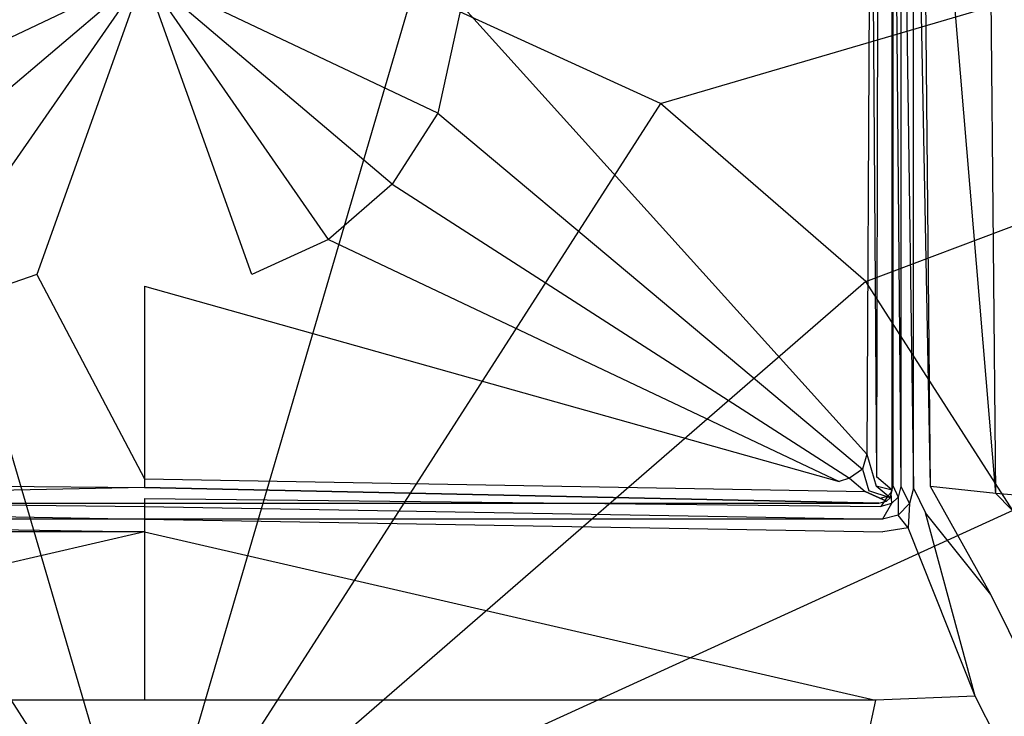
# Model space of a CAD drawing. Extents: x 0 to 0.9, y -0.8 to 0.
# Tile 5 of 7: x 0.434 to 0.561, y -0.189 to -0.099. Entities that reach past the tile are written whole.
import ezdxf

# ---------------------------------------------------------------- set-up
doc = ezdxf.new("R2010")
doc.units = 0
doc.layers.add('L0_WANNE_N_UDA9080ARA248V___0__', color=7, linetype='CONTINUOUS')
doc.layers.add('L1_ABDCKG_ABLAUF_N_UDA9080ARA24', color=7, linetype='CONTINUOUS')

msp = doc.modelspace()

# ---------------------------------------------------------------- linework, layer by layer
at = {"layer": 'L0_WANNE_N_UDA9080ARA248V___0__', "color": 8}
for points, invisible_edges in [([(0.889601, -0.000171), (0.51673, -0.109702), (0.484774, -0.095088), (0.889601, -0.000171)], 13), ([(0.51673, -0.109702), (0.889601, -0.000171), (0.893404, -0.000197), (0.51673, -0.109702)], 14), ([(0.893404, -0.000197), (0.54328, -0.132738), (0.51673, -0.109702), (0.893404, -0.000197)], 13), ([(0.54328, -0.132738), (0.893404, -0.000197), (0.89645, -0.001043), (0.54328, -0.132738)], 14), ([(0.89645, -0.001043), (0.562274, -0.162332), (0.54328, -0.132738), (0.89645, -0.001043)], 13), ([(0.547803, -0.159243, 0.034824), (0.54679, -0.047025, 0.035753), (0.54679, -0.15911, 0.035753), (0.547803, -0.159243, 0.034824)], 13), ([(0.54679, -0.047025, 0.035753), (0.547803, -0.159243, 0.034824), (0.547803, -0.047025, 0.034824), (0.54679, -0.047025, 0.035753)], 14), ([(0.549455, -0.159461, 0.034475), (0.547803, -0.047025, 0.034824), (0.547803, -0.159243, 0.034824), (0.549455, -0.159461, 0.034475)], 13), ([(0.547803, -0.047025, 0.034824), (0.549455, -0.159461, 0.034475), (0.549455, -0.047025, 0.034475), (0.547803, -0.047025, 0.034824)], 14), ([(0.549455, -0.047025, 0.037658), (0.549455, -0.159461, 0.037916), (0.549455, -0.159461, 0.039163), (0.549455, -0.047025, 0.037658)], 13), ([(0.549455, -0.159461, 0.037916), (0.549455, -0.047025, 0.037658), (0.549455, -0.047025, 0.036411), (0.549455, -0.159461, 0.037916)], 14), ([(0.551648, -0.159245, 0.039244), (0.549455, -0.047025, 0.037658), (0.549455, -0.159461, 0.039163), (0.551648, -0.159245, 0.039244)], 14), ([(0.551648, -0.159245, 0.039244), (0.550576, -0.047056, 0.037822), (0.549455, -0.047025, 0.037658), (0.551648, -0.159245, 0.039244)], 14), ([(0.549455, -0.047025, 0.036411), (0.549455, -0.159461, 0.034475), (0.549455, -0.159461, 0.037916), (0.549455, -0.047025, 0.036411)], 13), ([(0.549455, -0.159461, 0.034475), (0.549455, -0.047025, 0.036411), (0.549455, -0.047025, 0.034475), (0.549455, -0.159461, 0.034475)], 14), ([(0.560088, -0.160153, 0.039585), (0.550576, -0.047056, 0.037822), (0.551648, -0.159245, 0.039244), (0.560088, -0.160153, 0.039585)], 14), ([(0.560088, -0.160153, 0.039585), (0.559058, -0.047126, 0.038214), (0.550576, -0.047056, 0.037822), (0.560088, -0.160153, 0.039585)], 14), ([(0.778286, -0.178292, 0.046398), (0.559058, -0.047126, 0.038214), (0.560088, -0.160153, 0.039585), (0.778286, -0.178292, 0.046398)], 14), ([(0.778286, -0.178292, 0.046398), (0.778094, -0.048523, 0.04606), (0.559058, -0.047126, 0.038214), (0.778286, -0.178292, 0.046398)], 14), ([(0.45, -0.213673), (0.415226, -0.095088), (0.45, -0.090082), (0.45, -0.213673)], 14), ([(0.484774, -0.095088), (0.45, -0.213673), (0.45, -0.090082), (0.484774, -0.095088)], 14), ([(0.45, -0.213673), (0.38327, -0.109702), (0.415226, -0.095088), (0.45, -0.213673)], 14), ([(0.51673, -0.109702), (0.45, -0.213673), (0.484774, -0.095088), (0.51673, -0.109702)], 14), ([(0.45, -0.213673), (0.35672, -0.132738), (0.38327, -0.109702), (0.45, -0.213673)], 14), ([(0.54328, -0.132738), (0.45, -0.213673), (0.51673, -0.109702), (0.54328, -0.132738)], 14), ([(0.45, -0.213673), (0.337726, -0.162332), (0.35672, -0.132738), (0.45, -0.213673)], 14), ([(0.562274, -0.162332), (0.45, -0.213673), (0.54328, -0.132738), (0.562274, -0.162332)], 14), ([(0.547437, -0.16061, 0.034824), (0.54679, -0.15911, 0.035753), (0.546529, -0.160085, 0.035753), (0.547437, -0.16061, 0.034824)], 13), ([(0.54679, -0.15911, 0.035753), (0.547437, -0.16061, 0.034824), (0.547803, -0.159243, 0.034824), (0.54679, -0.15911, 0.035753)], 14), ([(0.546597, -0.161451, 0.034824), (0.546529, -0.160085, 0.035753), (0.546073, -0.160542, 0.035753), (0.546597, -0.161451, 0.034824)], 13), ([(0.546529, -0.160085, 0.035753), (0.546597, -0.161451, 0.034824), (0.547437, -0.16061, 0.034824), (0.546529, -0.160085, 0.035753)], 14), ([(0.548919, -0.161466, 0.034475), (0.547803, -0.159243, 0.034824), (0.547437, -0.16061, 0.034824), (0.548919, -0.161466, 0.034475)], 13), ([(0.547803, -0.159243, 0.034824), (0.548919, -0.161466, 0.034475), (0.549455, -0.159461, 0.034475), (0.547803, -0.159243, 0.034824)], 14), ([(0.548919, -0.161466, 0.039179), (0.549455, -0.159461, 0.037916), (0.548919, -0.161466, 0.037937), (0.548919, -0.161466, 0.039179)], 13), ([(0.549455, -0.159461, 0.037916), (0.548919, -0.161466, 0.039179), (0.549455, -0.159461, 0.039163), (0.549455, -0.159461, 0.037916)], 14), ([(0.550988, -0.162645, 0.03926), (0.549455, -0.159461, 0.039163), (0.548919, -0.161466, 0.039179), (0.550988, -0.162645, 0.03926)], 13), ([(0.548919, -0.161466, 0.037937), (0.549455, -0.159461, 0.034475), (0.548919, -0.161466, 0.034475), (0.548919, -0.161466, 0.037937)], 13), ([(0.549455, -0.159461, 0.034475), (0.548919, -0.161466, 0.037937), (0.549455, -0.159461, 0.037916), (0.549455, -0.159461, 0.034475)], 14), ([(0.549455, -0.159461, 0.039163), (0.550988, -0.162645, 0.03926), (0.551648, -0.159245, 0.039244), (0.549455, -0.159461, 0.039163)], 14), ([(0.559439, -0.173234, 0.0396), (0.551648, -0.159245, 0.039244), (0.550988, -0.162645, 0.03926), (0.559439, -0.173234, 0.0396)], 14), ([(0.560088, -0.160153, 0.039585), (0.551648, -0.159245, 0.039244), (0.559439, -0.173234, 0.0396), (0.560088, -0.160153, 0.039585)], 14), ([(0.777862, -0.384875, 0.046402), (0.560088, -0.160153, 0.039585), (0.559439, -0.173234, 0.0396), (0.777862, -0.384875, 0.046402)], 14), ([(0.778286, -0.178292, 0.046398), (0.560088, -0.160153, 0.039585), (0.777862, -0.384875, 0.046402), (0.778286, -0.178292, 0.046398)], 14), ([(0.45, -0.161817, 0.034824), (0.354901, -0.160804, 0.035753), (0.354767, -0.161817, 0.034824), (0.45, -0.161817, 0.034824)], 13), ([(0.354901, -0.160804, 0.035753), (0.45, -0.161817, 0.034824), (0.45, -0.160804, 0.035753), (0.354901, -0.160804, 0.035753)], 14), ([(0.545233, -0.161817, 0.034824), (0.45, -0.160804, 0.035753), (0.45, -0.161817, 0.034824), (0.545233, -0.161817, 0.034824)], 13), ([(0.45, -0.160804, 0.035753), (0.545233, -0.161817, 0.034824), (0.545099, -0.160804, 0.035753), (0.45, -0.160804, 0.035753)], 14), ([(0.545233, -0.161817, 0.034824), (0.546073, -0.160542, 0.035753), (0.545099, -0.160804, 0.035753), (0.545233, -0.161817, 0.034824)], 13), ([(0.546073, -0.160542, 0.035753), (0.545233, -0.161817, 0.034824), (0.546597, -0.161451, 0.034824), (0.546073, -0.160542, 0.035753)], 14), ([(0.54545, -0.163472, 0.034475), (0.546597, -0.161451, 0.034824), (0.545233, -0.161817, 0.034824), (0.54545, -0.163472, 0.034475)], 13), ([(0.546597, -0.161451, 0.034824), (0.54545, -0.163472, 0.034475), (0.547453, -0.162934, 0.034475), (0.546597, -0.161451, 0.034824)], 14), ([(0.547453, -0.162934, 0.034475), (0.547437, -0.16061, 0.034824), (0.546597, -0.161451, 0.034824), (0.547453, -0.162934, 0.034475)], 13), ([(0.547437, -0.16061, 0.034824), (0.547453, -0.162934, 0.034475), (0.548919, -0.161466, 0.034475), (0.547437, -0.16061, 0.034824)], 14), ([(0.548919, -0.161466, 0.039179), (0.547453, -0.162934, 0.037955), (0.547453, -0.162934, 0.039197), (0.548919, -0.161466, 0.039179)], 13), ([(0.547453, -0.162934, 0.037955), (0.548919, -0.161466, 0.039179), (0.548919, -0.161466, 0.037937), (0.547453, -0.162934, 0.037955)], 14), ([(0.548761, -0.164587, 0.039278), (0.548919, -0.161466, 0.039179), (0.547453, -0.162934, 0.039197), (0.548761, -0.164587, 0.039278)], 13), ([(0.548919, -0.161466, 0.037937), (0.547453, -0.162934, 0.034475), (0.547453, -0.162934, 0.037955), (0.548919, -0.161466, 0.037937)], 13), ([(0.547453, -0.162934, 0.034475), (0.548919, -0.161466, 0.037937), (0.548919, -0.161466, 0.034475), (0.547453, -0.162934, 0.034475)], 14), ([(0.548919, -0.161466, 0.039179), (0.548761, -0.164587, 0.039278), (0.550988, -0.162645, 0.03926), (0.548919, -0.161466, 0.039179)], 14), ([(0.45, -0.213673), (0.327829, -0.196084), (0.337726, -0.162332), (0.45, -0.213673)], 14), ([(0.45, -0.163472, 0.034475), (0.354767, -0.161817, 0.034824), (0.35455, -0.163472, 0.034475), (0.45, -0.163472, 0.034475)], 13), ([(0.354767, -0.161817, 0.034824), (0.45, -0.163472, 0.034475), (0.45, -0.161817, 0.034824), (0.354767, -0.161817, 0.034824)], 14), ([(0.54545, -0.163472, 0.034475), (0.45, -0.161817, 0.034824), (0.45, -0.163472, 0.034475), (0.54545, -0.163472, 0.034475)], 13), ([(0.45, -0.161817, 0.034824), (0.54545, -0.163472, 0.034475), (0.545233, -0.161817, 0.034824), (0.45, -0.161817, 0.034824)], 14), ([(0.572171, -0.196084), (0.45, -0.213673), (0.562274, -0.162332), (0.572171, -0.196084)], 14), ([(0.54545, -0.163472, 0.037966), (0.547453, -0.162934, 0.039197), (0.547453, -0.162934, 0.037955), (0.54545, -0.163472, 0.037966)], 13), ([(0.547453, -0.162934, 0.039197), (0.54545, -0.163472, 0.037966), (0.54545, -0.163472, 0.039213), (0.547453, -0.162934, 0.039197)], 14), ([(0.547453, -0.162934, 0.039197), (0.54545, -0.163472, 0.039213), (0.545475, -0.165114, 0.039352), (0.547453, -0.162934, 0.039197)], 14), ([(0.54545, -0.163472, 0.034475), (0.547453, -0.162934, 0.037955), (0.547453, -0.162934, 0.034475), (0.54545, -0.163472, 0.034475)], 13), ([(0.547453, -0.162934, 0.037955), (0.54545, -0.163472, 0.034475), (0.54545, -0.163472, 0.037966), (0.547453, -0.162934, 0.037955)], 14), ([(0.548761, -0.164587, 0.039278), (0.547453, -0.162934, 0.039197), (0.545475, -0.165114, 0.039352), (0.548761, -0.164587, 0.039278)], 14), ([(0.557403, -0.186343, 0.039618), (0.550988, -0.162645, 0.03926), (0.548761, -0.164587, 0.039278), (0.557403, -0.186343, 0.039618)], 14), ([(0.559439, -0.173234, 0.0396), (0.550988, -0.162645, 0.03926), (0.557403, -0.186343, 0.039618), (0.559439, -0.173234, 0.0396)], 14), ([(0.45, -0.165114, 0.039276), (0.35455, -0.163472, 0.039213), (0.354525, -0.165114, 0.039352), (0.45, -0.165114, 0.039276)], 13), ([(0.35455, -0.163472, 0.039213), (0.45, -0.165114, 0.039276), (0.45, -0.163472, 0.039135), (0.35455, -0.163472, 0.039213)], 14), ([(0.35455, -0.163472, 0.037966), (0.45, -0.163472, 0.034475), (0.35455, -0.163472, 0.034475), (0.35455, -0.163472, 0.037966)], 13), ([(0.45, -0.163472, 0.034475), (0.35455, -0.163472, 0.037966), (0.45, -0.163472, 0.037888), (0.45, -0.163472, 0.034475)], 14), ([(0.35455, -0.163472, 0.037966), (0.45, -0.163472, 0.039135), (0.45, -0.163472, 0.037888), (0.35455, -0.163472, 0.037966)], 13), ([(0.45, -0.163472, 0.039135), (0.35455, -0.163472, 0.037966), (0.35455, -0.163472, 0.039213), (0.45, -0.163472, 0.039135)], 14), ([(0.545475, -0.165114, 0.039352), (0.45, -0.163472, 0.039135), (0.45, -0.165114, 0.039276), (0.545475, -0.165114, 0.039352)], 13), ([(0.45, -0.163472, 0.039135), (0.545475, -0.165114, 0.039352), (0.54545, -0.163472, 0.039213), (0.45, -0.163472, 0.039135)], 14), ([(0.45, -0.163472, 0.037888), (0.54545, -0.163472, 0.034475), (0.45, -0.163472, 0.034475), (0.45, -0.163472, 0.037888)], 13), ([(0.54545, -0.163472, 0.034475), (0.45, -0.163472, 0.037888), (0.54545, -0.163472, 0.037966), (0.54545, -0.163472, 0.034475)], 14), ([(0.45, -0.163472, 0.039135), (0.54545, -0.163472, 0.037966), (0.45, -0.163472, 0.037888), (0.45, -0.163472, 0.039135)], 13), ([(0.54545, -0.163472, 0.037966), (0.45, -0.163472, 0.039135), (0.54545, -0.163472, 0.039213), (0.54545, -0.163472, 0.037966)], 14), ([(0.355456, -0.186867, 0.039689), (0.45, -0.165114, 0.039276), (0.354525, -0.165114, 0.039352), (0.355456, -0.186867, 0.039689)], 13), ([(0.45, -0.165114, 0.039276), (0.355456, -0.186867, 0.039689), (0.45, -0.186867, 0.039615), (0.45, -0.165114, 0.039276)], 14), ([(0.544544, -0.186867, 0.039689), (0.45, -0.165114, 0.039276), (0.45, -0.186867, 0.039615), (0.544544, -0.186867, 0.039689)], 13), ([(0.45, -0.165114, 0.039276), (0.544544, -0.186867, 0.039689), (0.545475, -0.165114, 0.039352), (0.45, -0.165114, 0.039276)], 14), ([(0.548761, -0.164587, 0.039278), (0.545475, -0.165114, 0.039352), (0.544544, -0.186867, 0.039689), (0.548761, -0.164587, 0.039278)], 14), ([(0.557403, -0.186343, 0.039618), (0.548761, -0.164587, 0.039278), (0.544544, -0.186867, 0.039689), (0.557403, -0.186343, 0.039618)], 14), ([(0.779628, -0.619119, 0.046406), (0.559439, -0.173234, 0.0396), (0.557403, -0.186343, 0.039618), (0.779628, -0.619119, 0.046406)], 14), ([(0.779628, -0.619119, 0.046406), (0.777862, -0.384875, 0.046402), (0.559439, -0.173234, 0.0396), (0.779628, -0.619119, 0.046406)], 14), ([(0.45, -0.619598, 0.046402), (0.355456, -0.186867, 0.039689), (0.374066, -0.619598, 0.046421), (0.45, -0.619598, 0.046402)], 14), ([(0.45, -0.186867, 0.039615), (0.355456, -0.186867, 0.039689), (0.45, -0.619598, 0.046402), (0.45, -0.186867, 0.039615)], 14), ([(0.544544, -0.186867, 0.039689), (0.45, -0.186867, 0.039615), (0.45, -0.619598, 0.046402), (0.544544, -0.186867, 0.039689)], 14), ([(0.544544, -0.186867, 0.039689), (0.45, -0.619598, 0.046402), (0.525934, -0.619598, 0.046421), (0.544544, -0.186867, 0.039689)], 14), ([(0.557403, -0.186343, 0.039618), (0.544544, -0.186867, 0.039689), (0.525934, -0.619598, 0.046421), (0.557403, -0.186343, 0.039618)], 14), ([(0.779628, -0.619119, 0.046406), (0.557403, -0.186343, 0.039618), (0.525934, -0.619598, 0.046421), (0.779628, -0.619119, 0.046406)], 14)]:
    msp.add_3dface(points, dxfattribs=dict(at, invisible_edges=invisible_edges))
at = {"layer": 'L1_ABDCKG_ABLAUF_N_UDA9080ARA24', "color": 8}
for points, invisible_edges in [([(0.54389, -0.053296, 0.039604), (0.544667, -0.157979, 0.039604), (0.544878, -0.047892, 0.039604), (0.54389, -0.053296, 0.039604)], 14), ([(0.544878, -0.047892, 0.039604), (0.544667, -0.157979, 0.039604), (0.546667, -0.047892, 0.037604), (0.544878, -0.047892, 0.039604)], 14), ([(0.546668, -0.15972, 0.037604), (0.546667, -0.047892, 0.037604), (0.544667, -0.157979, 0.039604), (0.546668, -0.15972, 0.037604)], 14), ([(0.546668, -0.15972, 0.037604), (0.546668, -0.047939, 0.035769), (0.546667, -0.047892, 0.037604), (0.546668, -0.15972, 0.037604)], 14), ([(0.546668, -0.047939, 0.035769), (0.546668, -0.15972, 0.037604), (0.546668, -0.159735, 0.035769), (0.546668, -0.047939, 0.035769)], 13), ([(0.491002, -0.096983, 0.039604), (0.543412, -0.155061, 0.039604), (0.54389, -0.053296, 0.039604), (0.491002, -0.096983, 0.039604)], 14), ([(0.544667, -0.157979, 0.039604), (0.54389, -0.053296, 0.039604), (0.543412, -0.155061, 0.039604), (0.544667, -0.157979, 0.039604)], 13), ([(0.45, -0.092967, 0.039604), (0.408998, -0.096983, 0.039604), (0.412068, -0.110977, 0.039604), (0.45, -0.092967, 0.039604)], 14), ([(0.45, -0.092967, 0.039604), (0.412068, -0.110977, 0.039604), (0.417947, -0.120161, 0.039604), (0.45, -0.092967, 0.039604)], 14), ([(0.45, -0.092967, 0.039604), (0.417947, -0.120161, 0.039604), (0.426195, -0.127298, 0.039604), (0.45, -0.092967, 0.039604)], 14), ([(0.45, -0.092967, 0.039604), (0.426195, -0.127298, 0.039604), (0.436099, -0.131816, 0.039604), (0.45, -0.092967, 0.039604)], 14), ([(0.45, -0.092967, 0.039604), (0.436099, -0.131816, 0.039604), (0.45, -0.133346, 0.039604), (0.45, -0.092967, 0.039604)], 14), ([(0.491002, -0.096983, 0.039604), (0.45, -0.092967, 0.039604), (0.487932, -0.110977, 0.039604), (0.491002, -0.096983, 0.039604)], 14), ([(0.463901, -0.131816, 0.039604), (0.45, -0.092967, 0.039604), (0.45, -0.133346, 0.039604), (0.463901, -0.131816, 0.039604)], 14), ([(0.487932, -0.110977, 0.039604), (0.45, -0.092967, 0.039604), (0.482053, -0.120161, 0.039604), (0.487932, -0.110977, 0.039604)], 14), ([(0.482053, -0.120161, 0.039604), (0.45, -0.092967, 0.039604), (0.473805, -0.127298, 0.039604), (0.482053, -0.120161, 0.039604)], 14), ([(0.473805, -0.127298, 0.039604), (0.45, -0.092967, 0.039604), (0.463901, -0.131816, 0.039604), (0.473805, -0.127298, 0.039604)], 14), ([(0.543412, -0.155061, 0.039604), (0.491002, -0.096983, 0.039604), (0.487932, -0.110977, 0.039604), (0.543412, -0.155061, 0.039604)], 13), ([(0.542831, -0.156993, 0.039604), (0.487932, -0.110977, 0.039604), (0.482053, -0.120161, 0.039604), (0.542831, -0.156993, 0.039604)], 13), ([(0.487932, -0.110977, 0.039604), (0.542831, -0.156993, 0.039604), (0.543412, -0.155061, 0.039604), (0.487932, -0.110977, 0.039604)], 14), ([(0.541175, -0.158161, 0.039604), (0.482053, -0.120161, 0.039604), (0.473805, -0.127298, 0.039604), (0.541175, -0.158161, 0.039604)], 13), ([(0.482053, -0.120161, 0.039604), (0.541175, -0.158161, 0.039604), (0.542831, -0.156993, 0.039604), (0.482053, -0.120161, 0.039604)], 14), ([(0.426195, -0.127298, 0.039604), (0.360161, -0.15861, 0.039604), (0.436099, -0.131816, 0.039604), (0.426195, -0.127298, 0.039604)], 14), ([(0.539839, -0.15861, 0.039604), (0.473805, -0.127298, 0.039604), (0.463901, -0.131816, 0.039604), (0.539839, -0.15861, 0.039604)], 13), ([(0.473805, -0.127298, 0.039604), (0.539839, -0.15861, 0.039604), (0.541175, -0.158161, 0.039604), (0.473805, -0.127298, 0.039604)], 14), ([(0.45, -0.158276, 0.039604), (0.436099, -0.131816, 0.039604), (0.360161, -0.15861, 0.039604), (0.45, -0.158276, 0.039604)], 13), ([(0.436099, -0.131816, 0.039604), (0.45, -0.158276, 0.039604), (0.45, -0.133346, 0.039604), (0.436099, -0.131816, 0.039604)], 14), ([(0.45, -0.133346, 0.039604), (0.539839, -0.15861, 0.039604), (0.463901, -0.131816, 0.039604), (0.45, -0.133346, 0.039604)], 14), ([(0.539839, -0.15861, 0.039604), (0.45, -0.133346, 0.039604), (0.45, -0.158276, 0.039604), (0.539839, -0.15861, 0.039604)], 13), ([(0.544613, -0.159222, 0.039604), (0.543412, -0.155061, 0.039604), (0.542831, -0.156993, 0.039604), (0.544613, -0.159222, 0.039604)], 13), ([(0.543412, -0.155061, 0.039604), (0.544613, -0.159222, 0.039604), (0.544667, -0.157979, 0.039604), (0.543412, -0.155061, 0.039604)], 14), ([(0.543653, -0.159825, 0.039604), (0.542831, -0.156993, 0.039604), (0.541175, -0.158161, 0.039604), (0.543653, -0.159825, 0.039604)], 13), ([(0.542831, -0.156993, 0.039604), (0.543653, -0.159825, 0.039604), (0.544613, -0.159222, 0.039604), (0.542831, -0.156993, 0.039604)], 14), ([(0.45, -0.159377, 0.039604), (0.360161, -0.15861, 0.039604), (0.356814, -0.159889, 0.039604), (0.45, -0.159377, 0.039604)], 13), ([(0.360161, -0.15861, 0.039604), (0.45, -0.159377, 0.039604), (0.45, -0.158276, 0.039604), (0.360161, -0.15861, 0.039604)], 14), ([(0.543186, -0.159889, 0.039604), (0.45, -0.158276, 0.039604), (0.45, -0.159377, 0.039604), (0.543186, -0.159889, 0.039604)], 13), ([(0.45, -0.158276, 0.039604), (0.543186, -0.159889, 0.039604), (0.539839, -0.15861, 0.039604), (0.45, -0.158276, 0.039604)], 14), ([(0.543186, -0.159889, 0.039604), (0.541175, -0.158161, 0.039604), (0.539839, -0.15861, 0.039604), (0.543186, -0.159889, 0.039604)], 13), ([(0.541175, -0.158161, 0.039604), (0.543186, -0.159889, 0.039604), (0.543653, -0.159825, 0.039604), (0.541175, -0.158161, 0.039604)], 14), ([(0.546668, -0.15972, 0.037604), (0.544667, -0.157979, 0.039604), (0.544613, -0.159222, 0.039604), (0.546668, -0.15972, 0.037604)], 14), ([(0.356814, -0.159889, 0.039604), (0.355021, -0.161409, 0.037604), (0.45, -0.159377, 0.039604), (0.356814, -0.159889, 0.039604)], 14), ([(0.45, -0.159377, 0.039604), (0.355021, -0.161409, 0.037604), (0.45, -0.161409, 0.037604), (0.45, -0.159377, 0.039604)], 14), ([(0.544979, -0.161409, 0.037604), (0.45, -0.159377, 0.039604), (0.45, -0.161409, 0.037604), (0.544979, -0.161409, 0.037604)], 14), ([(0.45, -0.159377, 0.039604), (0.544979, -0.161409, 0.037604), (0.543186, -0.159889, 0.039604), (0.45, -0.159377, 0.039604)], 14), ([(0.543186, -0.159889, 0.039604), (0.545951, -0.161149, 0.037604), (0.543653, -0.159825, 0.039604), (0.543186, -0.159889, 0.039604)], 14), ([(0.545951, -0.161149, 0.037604), (0.543186, -0.159889, 0.039604), (0.544979, -0.161409, 0.037604), (0.545951, -0.161149, 0.037604)], 14), ([(0.546407, -0.160693, 0.037604), (0.544613, -0.159222, 0.039604), (0.543653, -0.159825, 0.039604), (0.546407, -0.160693, 0.037604)], 14), ([(0.546407, -0.160693, 0.037604), (0.543653, -0.159825, 0.039604), (0.545951, -0.161149, 0.037604), (0.546407, -0.160693, 0.037604)], 14), ([(0.546668, -0.15972, 0.037604), (0.544613, -0.159222, 0.039604), (0.546407, -0.160693, 0.037604), (0.546668, -0.15972, 0.037604)], 14), ([(0.546407, -0.160693, 0.037604), (0.546668, -0.159735, 0.035769), (0.546668, -0.15972, 0.037604), (0.546407, -0.160693, 0.037604)], 14), ([(0.546668, -0.159735, 0.035769), (0.546407, -0.160693, 0.037604), (0.546408, -0.160708, 0.035769), (0.546668, -0.159735, 0.035769)], 13), ([(0.45, -0.161409, 0.037604), (0.355021, -0.161424, 0.035769), (0.45, -0.161424, 0.035769), (0.45, -0.161409, 0.037604)], 13), ([(0.355021, -0.161424, 0.035769), (0.45, -0.161409, 0.037604), (0.355021, -0.161409, 0.037604), (0.355021, -0.161424, 0.035769)], 14), ([(0.544979, -0.161409, 0.037604), (0.45, -0.161424, 0.035769), (0.544979, -0.161424, 0.035769), (0.544979, -0.161409, 0.037604)], 13), ([(0.45, -0.161424, 0.035769), (0.544979, -0.161409, 0.037604), (0.45, -0.161409, 0.037604), (0.45, -0.161424, 0.035769)], 14), ([(0.544979, -0.161409, 0.037604), (0.545952, -0.161163, 0.035769), (0.545951, -0.161149, 0.037604), (0.544979, -0.161409, 0.037604)], 14), ([(0.545952, -0.161163, 0.035769), (0.544979, -0.161409, 0.037604), (0.544979, -0.161424, 0.035769), (0.545952, -0.161163, 0.035769)], 13), ([(0.545951, -0.161149, 0.037604), (0.546408, -0.160708, 0.035769), (0.546407, -0.160693, 0.037604), (0.545951, -0.161149, 0.037604)], 14), ([(0.546408, -0.160708, 0.035769), (0.545951, -0.161149, 0.037604), (0.545952, -0.161163, 0.035769), (0.546408, -0.160708, 0.035769)], 13)]:
    msp.add_3dface(points, dxfattribs=dict(at, invisible_edges=invisible_edges))

doc.saveas('drawing.dxf')
